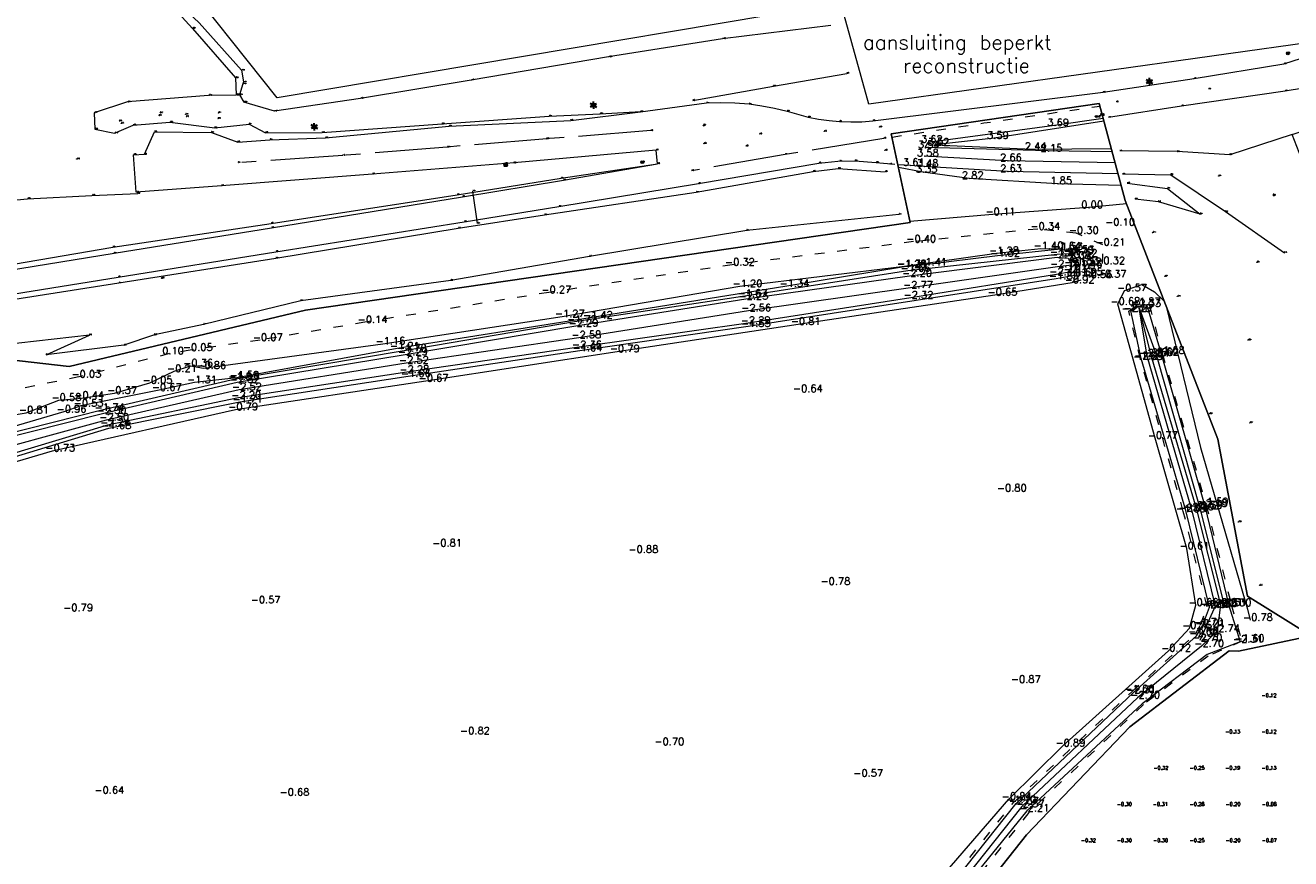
# Model space of a CAD drawing. Header units: metres. Extents: x 102665 to 103901, y 415762 to 419767.
# Tile 70 of 93: x 103058 to 103232, y 419345 to 419460. Entities that reach past the tile are written whole.
import ezdxf
from ezdxf.enums import TextEntityAlignment as Align

# ---------------------------------------------------------------- set-up
doc = ezdxf.new("R2010")
doc.units = ezdxf.units.M
doc.header["$MEASUREMENT"] = 0
doc.linetypes.add('AM-AS', pattern=[16, 10, -2, 2, -2])
doc.linetypes.add('DGN Style 5', pattern=[3.09989794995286, 1.32852769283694, -1.77137025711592])
for name, color, linetype, lineweight in [('B-OI-RI-GWA_KOLK-S', 30, 'Continuous', 30), ('B-WA-OB-BESCHOEIING-G', 4, 'OB-BESCHOEIING', 13), ('B-WE-AM-AS-G', 10, 'AM-AS', 13), ('B-WE-GW-TALUD-G', 90, 'Continuous', 13), ('B-WE-IE-MEUBILAIR_WEGMEUBILAIR-S', 4, 'Continuous', 30), ('B-WE-IE-TERREINAFSCHEIDING_KUNSTMATIG_HEKWERK-G', 20, 'IE-TERREINAFSCHEIDING-KUNSTMATIG', 13), ('DTM 15-11-2017_terristrisch', 3, 'Continuous', 0), ('DTM-Bodemsloot', 162, 'Continuous', 0), ('DTM-Grondslag', 135, 'Continuous', 0), ('DTM-Hoogtecijfer', 7, 'Continuous', 0), ('DTM-Insteek', 125, 'Continuous', 0), ('DTM-Kant-asfalt', 137, 'Continuous', 0), ('DTM-Meetpunt', 40, 'Continuous', 0), ('DTM-Raster', 36, 'Continuous', 0), ('DTM-Rijweggrens', 253, 'Continuous', 0), ('DTM-Teen-sloot', 142, 'Continuous', 0), ('DTM-Verkeersbordpaal', 25, 'Continuous', 0), ('DTM_23-02-2012_luchtfoto drone', 40, 'Continuous', 0), ('DTM_27-12-2009_terrestrisch', 97, 'Continuous', 0), ('DTM_hoogtelijn', 251, 'DGN Style 5', 0), ('DTM_talud', 94, 'Continuous', 0), ('Info-text', 2, 'Continuous', 0), ('meetpunt', 7, 'Continuous', 0), ('mp', 7, 'Continuous', 0)]:
    doc.layers.add(name, color=color, linetype=linetype, lineweight=lineweight)
doc.styles.add('NLCS-ISO', font='arial.ttf')
doc.styles.add('null', font='NLCS.shx')
doc.styles.get("Standard").update_dxf_attribs({"font": 'txt.shx'})
doc.linetypes.add('IE-TERREINAFSCHEIDING-KUNSTMATIG', pattern='A,4,["R",null,S=0.7500000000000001,R=90,X=0,Y=0],4,-2', length=10)
doc.linetypes.add('OB-BESCHOEIING', pattern='A,30,-5,["^A",null,S=1,R=0,X=0,Y=0],-5', length=40)

# ---------------------------------------------------------------- blocks, each defined once
blk = doc.blocks.new('SIE-WEG_PAAL_ALGEMEEN_TYPE_01-SO')
h = blk.add_hatch(color=256)
edge = h.paths.add_edge_path()
edge.add_arc((2.273736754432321e-16, 0), 0.1875, 0, 360)
at = {"ltscale": 0.5}
blk.add_circle((2.273736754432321e-16, 0), 0.1875, dxfattribs=at)
blk = doc.blocks.new('MP')
at = {"layer": 'mp', "color": 0, "linetype": 'ByBlock', "lineweight": -2, "elevation": -0.036, "flags": 128}
blk.add_lwpolyline([(-0.005000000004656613, -0.008660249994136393), (-0.01000000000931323, 0), (-0.005000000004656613, 0.008660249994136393), (0.005000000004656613, 0.008660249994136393), (0.01000000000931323, 0), (0.005000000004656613, -0.008660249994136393), (-0.005000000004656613, -0.008660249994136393)], close=True, dxfattribs=at)
blk = doc.blocks.new('SIE-WEG_VERKEERSBORD_ROND-SO')
for p, q in [((-0.9165151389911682, 0.3999999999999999), (0.9165151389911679, 0.3999999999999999)), ((-0.9165151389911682, -0.3999999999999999), (0.9165151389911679, -0.3999999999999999))]:
    blk.add_line(p, q)
blk.add_circle((0, 0), 1)
blk = doc.blocks.new('B-SRI-KOLK_TROTTOIR-SO')
blk.add_line((-1.124999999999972, 0), (1.124999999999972, 1.499999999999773))
blk.add_3dface([(-1.124999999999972, 0), (1.124999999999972, 0), (1.124999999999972, 1.499999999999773), (-1.124999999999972, 1.499999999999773)])
blk = doc.blocks.new('B-SIE-WEG_LICHTMAST-SO_1')
at = {"ltscale": 0.1}
for p, q in [((-1.096064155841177, 0.6328125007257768), (-2.192125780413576, 1.265625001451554)), ((8.349587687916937e-10, 1.265625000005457), (1.669846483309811e-09, 2.53125000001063)), ((1.096064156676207, 0.6328124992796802), (2.192125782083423, 1.26562499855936)), ((-1.096064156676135, -0.6328124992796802), (-2.192125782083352, -1.26562499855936)), ((-8.349587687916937e-10, -1.265625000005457), (-1.669775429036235e-09, -2.53125000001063)), ((1.096064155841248, -0.6328125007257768), (2.192125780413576, -1.265625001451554))]:
    blk.add_line(p, q, dxfattribs=at)
at = {"flags": 128}
for points in [[(-1.162672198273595, 0.4999999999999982), (1.162672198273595, 0.4999999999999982)], [(-1.162672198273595, -0.4999999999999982), (1.162672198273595, -0.4999999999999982)]]:
    blk.add_lwpolyline(points, dxfattribs=at)
at = {"ltscale": 0.1}
blk.add_circle((0, 0), 1.265625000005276, dxfattribs=at)
at = {"style": 'NLCS-ISO'}
blk.add_attdef('TYPE', text='', height=1.8, dxfattribs=at).set_placement((1.669846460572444e-09, 2.53125000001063), align=Align.BOTTOM_CENTER)

msp = doc.modelspace()

# ---------------------------------------------------------------- linework, layer by layer
at = {"layer": 'B-WA-OB-BESCHOEIING-G', "extrusion": (0.2564731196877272, -0.01812447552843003, 0.9663814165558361), "elevation": 18836.51044522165}
msp.add_lwpolyline([(425675.7207623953, -70800.03155877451), (425674.1982746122, -70799.6542923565), (425673.2355710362, -70800.35437436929)], dxfattribs=at)
at = {"layer": 'B-WE-AM-AS-G', "extrusion": (0.03887652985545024, -0.2264322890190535, 0.973250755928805), "elevation": -90961.13325656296}
msp.add_lwpolyline([(172664.7323672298, 385346.8153216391), (172650.9673678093, 385346.9459009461), (172637.8396013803, 385346.9067271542)], dxfattribs=at)
at = {"layer": 'B-WE-AM-AS-G'}
msp.add_polyline3d([(103143.852, 419445.861, 3.359), (103129.496, 419444.719, 2.886), (103115.763, 419443.596, 2.273), (103101.369, 419442.428, 1.542), (103086.872, 419441.4160000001, 0.73)], dxfattribs=at)
at = {"layer": 'B-WE-GW-TALUD-G', "extrusion": (-0.05234664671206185, 0.4878670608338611, 0.8713469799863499), "elevation": 199239.0593606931, "flags": 128}
msp.add_lwpolyline([(-147309.8109948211, -353810.3615677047), (-147321.0896706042, -353811.2684958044), (-147331.3562242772, -353812.0103426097)], dxfattribs=at)
at = {"layer": 'B-WE-GW-TALUD-G'}
for points in [[(103086.616, 419450.759, -0.264), (103082.832, 419450.716, -0.516), (103071.64, 419449.815, -0.5910000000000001), (103067.043, 419448.311, -0.568), (103067.122, 419446.082, -0.423), (103069.852, 419445.512, -0.135), (103072.41, 419446.609, -0.146), (103077.459, 419447.009, -0.08), (103083.665, 419446.23, 0.299), (103088.409, 419446.765, 0.313), (103090.698, 419445.551, 0.6780000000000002), (103098.507, 419445.594, 1.166), (103115.059, 419446.784, 2.09), (103129.816, 419447.875, 2.741), (103136.882, 419448.197, 3.018), (103142.467, 419448.482, 3.291)], [(102954.971, 419410.766, 3.797), (102977.154, 419415.111, 3.701), (103001.835, 419418.7420000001, 3.608), (103023.546, 419422.023, 3.647), (103045.654, 419425.684, 3.638), (103069.602, 419429.789, 3.521), (103091.452, 419433.049, 3.657), (103117.136, 419437.0030000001, 3.814), (103131.482, 419439.285, 3.688), (103144.7849384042, 419441.2994438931, 3.6550118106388)], [(102937.857, 419414.931, 0.5), (102954.935, 419418.414, 0.377), (102975.599, 419423.273, 0.097), (102995.101, 419426.2310000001, 0.054), (103009.384, 419428.21, 0.003), (103016.993, 419431.02, -0.344), (103025.824, 419431.861, -0.596), (103042.597, 419435.021, -0.5570000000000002), (103057.824, 419436.462, -0.652), (103066.729, 419436.914, -0.2760000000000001), (103073.055, 419437.202, 0.004)], [(103209.609, 419438.624, 1.252), (103215.167, 419437.877, 0.786), (103219.663, 419434.3560000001, 0.265), (103213.906, 419436.038, 0.096), (103210.688, 419436.396, 0.082)], [(103178.09, 419434.311, 0.136), (103157.082, 419432.1, 0.208), (103135.398, 419428.5030000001, 0.153), (103116.261, 419425.197, 0.216), (103095.538, 419422.397, 0.43), (103082.134, 419419.131, 0.168), (103075.338, 419417.687, 0.2790000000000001), (103071.149, 419416.2530000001, 0.361), (103060.39, 419414.942, 0.493), (103066.379, 419417.653, 0.8), (103044.401, 419415.176, 0.905), (103024.507, 419411.724, 0.895), (103004.169, 419408.97, 1.001), (102988.485, 419407.04, 1.138), (102972.564, 419404.376, 1.171), (102950.617, 419401.034, 1.319)]]:
    msp.add_polyline3d(points, dxfattribs=at)
at = {"layer": 'B-WE-IE-TERREINAFSCHEIDING_KUNSTMATIG_HEKWERK-G', "extrusion": (0.004890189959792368, -0.03388855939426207, 0.9994136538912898), "elevation": -13706.0762056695}
msp.add_lwpolyline([(161967.3498451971, 400170.626292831), (161967.3498451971, 400175.1240123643)], dxfattribs=at)
at = {"layer": 'DTM 15-11-2017_terristrisch'}
for points in [[(103017.7471359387, 419537.6473202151, 7.308994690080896), (103001.6614987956, 419437.4785809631, 7.308994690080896), (102952.7493991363, 419428.1464233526, 0), (102952.7493991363, 419420.997331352, 0), (102937.7902006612, 419417.3376771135, 0), (102936.0052962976, 419414.5291052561, 0), (102940.765041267, 419413.7631311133, 0), (102953.8543399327, 419416.4014864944, 0), (102948.9936628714, 419400.2841139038, 0), (102956.1332803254, 419400.1990056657, 0), (103053.4736506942, 419414.5008466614, 0), (103063.5881087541, 419413.309331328, 0), (103096.1798780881, 419421.1113630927, 0), (103179.6347815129, 419433.1807751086, 0), (103177.0378670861, 419445.4386410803, 0), (103205.7420433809, 419449.5907072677, 0), (103209.3118521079, 419436.2287138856, 0), (103215.2137233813, 419421.0581704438, 0), (103222.1124634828, 419403.3252122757, 0), (103226.1781359, 419381.6743332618, 0), (103234.990889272, 419376.2029653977, 0)], [(103160.2649098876, 419461.7596122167, 7.308994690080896), (103092.2990984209, 419450.4040621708, 7.308994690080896), (103077.7223794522, 419468.7236104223, 7.308994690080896)], [(103237.0324604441, 419458.3207074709, 7.308994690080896), (103173.9459187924, 419449.50402593, 7.308994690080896), (103170.5461009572, 419461.7596122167, 7.308994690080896)]]:
    msp.add_polyline3d(points, dxfattribs=at)
at = {"layer": 'DTM-Bodemsloot'}
for points in [[(103048.264, 419398.512, -1.779), (103069.042, 419404.804, -1.682), (103087.155, 419408.455, -1.705), (103110.368, 419411.987, -1.656), (103134.055, 419415.537, -1.635), (103157.29, 419418.874, -1.546), (103199.806, 419425.46, -1.833), (103202.337, 419425.9430000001, -1.689), (103202.535, 419427.548, -1.831), (103201.794, 419428.884, -1.747), (103199.936, 419428.772, -1.911), (103179.325, 419426.518, -1.664), (103156.816, 419423.0410000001, -1.671), (103133.304, 419419.472, -1.719), (103109.802, 419415.506, -1.699), (103086.549, 419411.569, -1.832), (103068.111, 419407.299, -1.74), (103047.548, 419402.134, -1.777)], [(103047.726, 419401.685, -2.229), (103068.385, 419406.879, -2.3), (103086.753, 419411.171, -2.322), (103109.957, 419414.987, -2.285), (103133.492, 419418.934, -2.287), (103156.962, 419422.653, -2.228000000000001), (103179.536, 419425.831, -2.197), (103199.933, 419428.407, -2.428), (103201.433, 419428.265, -2.375), (103201.915, 419427.359, -2.52), (103201.815, 419426.374, -2.354), (103199.853, 419426.031, -2.413), (103179.737, 419422.809, -2.321), (103157.269, 419419.311, -2.295), (103133.983, 419415.984, -2.363), (103110.162, 419412.555, -2.276), (103086.97, 419409.011, -2.201), (103068.867, 419405.233, -2.238), (103048.197, 419399.0410000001, -2.33)], [(103048.32, 419397.862, -0.924), (103061.302, 419401.721, -0.735), (103086.545, 419407.4050000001, -0.793), (103112.82, 419411.346, -0.673), (103139.203, 419415.413, -0.787), (103164.173, 419419.186, -0.8050000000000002), (103191.333, 419423.216, -0.65), (103201.978, 419424.92, -0.916), (103203.09, 419425.993, -1.248), (103203.065, 419427.056, -1.457), (103202.971, 419427.388, -1.524), (103202.355, 419428.588, -1.516), (103201.961, 419429.081, -1.528), (103200.367, 419429.497, -1.529), (103191.684, 419428.585, -1.324), (103181.624, 419427.355, -1.411), (103178.793, 419427.097, -1.282), (103162.625, 419424.414, -1.343), (103135.487, 419420.045, -1.419), (103108.851, 419415.793, -1.211), (103086.709, 419411.761, -1.586), (103080.862, 419411.141, -1.315), (103076, 419410.084, -0.666), (103065.21, 419407.892, -0.526), (103062.86, 419407.07, -0.9590000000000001), (103052.652, 419404.112, -1.284)], [(102721.912, 419346.479, -2.429), (102722.971, 419346.779, -2.382), (102725.746, 419347.364, -2.644), (102748.042, 419351.463, -2.599000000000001), (102773.187, 419355.467, -2.575), (102799.649, 419359.844, -2.611000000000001), (102824.955, 419363.87, -2.622), (102853.745, 419368.508, -2.594), (102875.649, 419371.944, -2.644), (102904.261, 419376.649, -2.644), (102934.556, 419381.783, -2.506), (102965.002, 419386.739, -2.576), (102997.139, 419392.08, -2.604), (103022.873, 419396.013, -2.589), (103048.11, 419400.385, -2.569), (103068.739, 419405.964, -2.497), (103087.049, 419410.1550000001, -2.524), (103110.104, 419413.833, -2.52), (103133.895, 419417.319, -2.582), (103157.343, 419421.033, -2.564), (103179.669, 419424.21, -2.774), (103199.953, 419427.12, -2.762), (103201.915, 419427.359, -2.52)], [(103211.147, 419421.649, -2.329), (103212.843, 419414.892, -2.692), (103219.123, 419393.792, -2.722), (103222.474, 419380.446, -2.611000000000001), (103222.022, 419376.832, -2.743), (103219.861, 419374.752, -2.698), (103211.03, 419367.654, -2.7), (103195.059, 419352.6660000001, -2.57), (103181.196, 419335.213, -2.665), (103169.726, 419313.891, -2.740000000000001), (103165.854, 419298.783, -2.651), (103163.015, 419275.386, -2.652), (103159.944, 419251.175, -2.606), (103156.609, 419228.983, -2.404), (103152.552, 419203.656, -2.309), (103147.551, 419173.5680000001, -2.281)], [(103180.552, 419335.807, -2.303), (103194.291, 419353.049, -2.372), (103210.455, 419368.37, -2.307), (103219.175, 419376.186, -2.304), (103219.97, 419377.543, -2.206), (103220.958, 419380.149, -2.508), (103217.679, 419393.471, -2.16), (103211.542, 419414.446, -2.214), (103210.1, 419420.989, -2.27), (103211.147, 419421.649, -2.329), (103212.387, 419421.444, -2.246), (103214.285, 419415.095, -2.261), (103220.317, 419394.082, -2.18), (103223.64, 419380.3780000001, -2.298), (103225.199, 419375.366, -2.308), (103220.645, 419373.598, -2.212000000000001), (103211.643, 419366.794, -2.220000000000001), (103195.735, 419352.054, -2.215), (103181.707, 419334.788, -2.43)], [(103211.147, 419421.649, -2.329), (103213.579, 419414.978, -2.624), (103219.623, 419393.783, -2.594), (103222.978, 419380.404, -2.508)], [(103211.147, 419421.649, -2.329), (103212.303, 419414.8180000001, -2.637), (103218.482, 419393.597, -2.488), (103221.724, 419380.295, -2.625), (103219.601, 419375.558, -2.704), (103219.601, 419375.558, -2.704)]]:
    msp.add_polyline3d(points, dxfattribs=at)
at = {"layer": 'DTM-Insteek'}
msp.add_polyline3d([(103089.786, 419542.931, -0.55), (103072.858, 419542.054, -0.668), (103057.718, 419540.675, -0.665), (103058.331, 419518.646, -0.787), (103059.051, 419496.571, -0.7150000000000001), (103061.591, 419478.459, -0.627), (103064.867, 419461.971, -0.5940000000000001), (103071.434, 419462.978, -0.733), (103077.188, 419463.685, -0.67), (103080.591, 419459.959, -0.608), (103086.516, 419453.145, -0.439), (103086.628, 419450.786, -0.258)], dxfattribs=at)
at = {"layer": 'DTM-Kant-asfalt', "extrusion": (-0.005641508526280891, -0.000700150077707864, 0.999983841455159), "elevation": -872.154875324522, "flags": 128}
msp.add_lwpolyline([(103172.8793406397, 419446.6931692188), (103204.6508618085, 419450.6361701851)], dxfattribs=at)
at = {"layer": 'DTM-Kant-asfalt', "extrusion": (0.08660984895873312, -0.6118178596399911, 0.7862427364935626), "elevation": -247683.907057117, "flags": 128}
msp.add_lwpolyline([(161004.3343607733, 315160.9472547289), (160989.87026331, 315160.8809028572), (160979.6549128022, 315160.7279164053)], dxfattribs=at)
at = {"layer": 'DTM-Kant-asfalt'}
for points in [[(103206.272, 419451.144, 3.763), (103218.823, 419453.027, 3.867), (103231.227, 419455.0520000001, 3.844), (103235.947, 419456.589, 3.699)], [(103232.342, 419445.334, 0.776), (103244.195, 419449.267, 1.655), (103252.157, 419452.0520000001, 2.291), (103258.428, 419454.3560000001, 2.879), (103264.657, 419456.887, 3.66), (103264.61, 419457.3780000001, 3.976), (103254.278, 419455.196, 3.906), (103242.334, 419453.112, 3.889), (103231.413, 419451.322, 3.874)], [(103144.7849384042, 419441.2994438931, 3.6550118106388), (103144.589, 419443.163, 3.355), (103124.973, 419441.404, 2.641), (103105.421, 419439.865, 1.678), (103084.618, 419438.265, 0.5790000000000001), (103072.849, 419437.354, -0.041), (103072.455, 419442.5300000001, -0.009000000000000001), (103073.985, 419442.599, 0.062), (103075.372, 419445.688, 0.003), (103083.209, 419445.599, 0.332), (103086.843, 419444.26, 0.655), (103091.285, 419444.585, 0.9430000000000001), (103098.957, 419444.853, 1.33), (103116.029, 419446.478, 2.218), (103132.794, 419447.2530000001, 2.964), (103142.436, 419448.4430000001, 3.308), (103151.549, 419449.673, 3.406), (103153.5015683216, 419449.738783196, 3.407), (103155.4547016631, 419449.6927328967, 3.408), (103157.402, 419449.535, 3.409), (103159.1675660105, 419449.2941869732, 3.401), (103160.9181567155, 419448.9615513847, 3.393), (103162.649, 419448.538, 3.385), (103165.564, 419447.713, 3.388), (103166.9961798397, 419447.4358194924, 3.426), (103168.4408098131, 419447.2333043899, 3.464), (103169.894, 419447.1060000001, 3.502), (103171.4306333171, 419447.0536073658, 3.528333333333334), (103172.9678327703, 419447.0853056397, 3.554666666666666), (103174.501, 419447.201, 3.581)], [(103207.5229323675, 419442.9247403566, 1.516937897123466), (103198.642, 419443.066, 2.148), (103181.693, 419443.524, 3.541), (103182.127, 419444.278, 3.618), (103199.56, 419446.6, 3.689), (103206.2776584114, 419447.5858703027, 3.733656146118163)], [(102954.9843840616, 419410.5577517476, 3.898302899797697), (102977.581, 419414.036, 3.876), (103002.183, 419417.963, 3.877), (103023.487, 419421.412, 3.899), (103045.691, 419425.07, 3.935), (103069.772, 419428.945, 3.908), (103091.524, 419432.458, 3.891), (103117.869, 419436.74, 3.858), (103131.785, 419439.044, 3.773), (103144.785, 419441.299, 3.656000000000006)], [(102955.2578407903, 419406.8609862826, 3.836231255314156), (102978.116, 419410.4540000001, 3.824), (103001.793, 419414.484, 3.855), (103024.31, 419418.158, 3.893), (103046.543, 419421.822, 3.939), (103070.357, 419425.661, 3.881), (103092.116, 419429.156, 3.862), (103118.112, 419433.279, 3.824), (103131.17, 419435.39, 3.708), (103150.442, 419438.55, 3.654), (103167.051, 419441.37, 3.748), (103169.643, 419441.6270000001, 3.71), (103172.009, 419441.6930000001, 3.642), (103174.963, 419441.457, 3.61), (103177.5449260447, 419441.220515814, 3.630126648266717)], [(103177.9357657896, 419441.2004105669, 3.626176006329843), (103179.635, 419441.113, 3.609), (103181.542, 419440.972, 3.479), (103193.059, 419440.258, 2.632), (103208.3186003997, 419439.9465104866, 1.402970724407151)]]:
    msp.add_polyline3d(points, dxfattribs=at)
at = {"layer": 'DTM-Meetpunt'}
for p in [(103229.39911, 419367.754069, -0.1186), (103224.39911, 419362.754069, -0.1263), (103229.39911, 419362.754069, -0.118), (103214.39911, 419357.754069, -0.3206), (103219.39911, 419357.754069, -0.2479), (103224.39911, 419357.754069, -0.19), (103229.39911, 419357.754069, -0.1325), (103209.39911, 419352.754069, -0.2993), (103214.39911, 419352.754069, -0.3138000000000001), (103219.39911, 419352.754069, -0.2768), (103224.39911, 419352.754069, -0.1983), (103229.39911, 419352.754069, -0.0843), (103204.39911, 419347.754069, -0.3167), (103209.39911, 419347.754069, -0.2993), (103214.39911, 419347.754069, -0.2982), (103219.39911, 419347.754069, -0.2518000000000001), (103224.39911, 419347.754069, -0.196), (103229.39911, 419347.754069, -0.0731)]:
    msp.add_point(p, dxfattribs=at)
at = {"layer": 'DTM-Raster', "color": 36}
msp.add_polyline3d([(102954.682, 419406.357, 3.576), (102977.88, 419409.762, 3.361), (103001.963, 419413.757, 3.475), (103024.353, 419417.421, 3.443), (103048.12, 419421.352, 3.606), (103070.456, 419424.846, 3.441), (103092.094, 419428.272, 3.421), (103117.282, 419432.388, 3.333), (103129.192, 419434.237, 3.308), (103150.123, 419437.38, 3.107000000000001), (103166.236, 419440.2150000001, 3.352), (103169.707, 419440.651, 3.487), (103176.188, 419440.176, 3.049)], dxfattribs=at)
at = {"layer": 'DTM-Rijweggrens'}
for points in [[(103239.553, 419432.056, 0.244), (103251.79, 419435.813, 0.372), (103248.725, 419443.89, 0.8040000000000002), (103240.502, 419441.201, 0.629), (103240.021, 419443.017, 0.735), (103236.647, 419442.033, 0.632), (103233.637, 419442.001, 0.618), (103232.342, 419445.334, 0.776), (103223.751, 419442.5410000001, 0.641), (103216.476, 419442.96, 0.92), (103208.572, 419443.053, 1.477)], [(103239.553, 419432.056, 0.244), (103251.79, 419435.813, 0.372), (103248.725, 419443.89, 0.8040000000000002), (103240.502, 419441.201, 0.629), (103240.021, 419443.017, 0.735), (103236.647, 419442.033, 0.632), (103233.637, 419442.001, 0.618), (103232.342, 419445.334, 0.776), (103223.751, 419442.5410000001, 0.641), (103216.476, 419442.96, 0.92), (103208.572, 419443.053, 1.477)], [(103208.945, 419439.88, 1.308), (103215.615, 419439.771, 0.8240000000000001), (103223.149, 419434.689, 0.32), (103231.286, 419429.019, 0.148)]]:
    msp.add_polyline3d(points, dxfattribs=at)
at = {"layer": 'DTM-Teen-sloot', "extrusion": (0.2233906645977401, -0.06638196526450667, 0.9724659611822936), "elevation": -4815.480595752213, "flags": 128}
msp.add_lwpolyline([(431437.4898022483, 20088.04191564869), (431437.4898022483, 20092.56893906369)], dxfattribs=at)
at = {"layer": 'DTM-Teen-sloot'}
for points in [[(103072.784, 419540.855, -1.505), (103059.313, 419539.728, -1.52), (103059.891, 419518.402, -1.527), (103060.763, 419497.332, -1.556), (103063.858, 419478.162, -1.529), (103066.414, 419464.05, -1.432), (103071.562, 419464.778, -1.511), (103077.021, 419464.985, -1.512), (103081.509, 419460.72, -1.482), (103087.372, 419454.186, -1.44), (103087.62, 419452.5680000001, -1.77), (103087.56, 419452.301, -0.336)], [(103168.698, 419460.3670000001, -1.492), (103153.74, 419458.529, -1.499), (103138.029, 419456.022, -1.634), (103119.069, 419452.814, -1.565), (103103.796, 419450.303, -1.693), (103091.916, 419448.546, -1.474)]]:
    msp.add_polyline3d(points, dxfattribs=at)
at = {"layer": 'DTM_23-02-2012_luchtfoto drone', "elevation": -0.5169871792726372, "flags": 128}
msp.add_lwpolyline([(103234.990889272, 419376.2029653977), (103224.9299478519, 419374.0573500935), (103223.6460261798, 419374.1265705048), (103209.9617593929, 419363.6582572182), (103195.6825244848, 419348.7643155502), (103181.3687601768, 419330.6894534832), (103171.4428857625, 419310.5533762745), (103167.129366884, 419293.4253433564), (103157.3338907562, 419215.7767093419), (103141.0331004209, 419116.6747405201), (103140.6835103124, 419112.1911834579), (103136.1640755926, 419111.9034684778), (103135.3638013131, 419124.474198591), (103114.5499993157, 419120.7893004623), (102792.9928412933, 419063.8604716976)], dxfattribs=at)
at = {"layer": 'DTM_27-12-2009_terrestrisch', "flags": 128}
msp.add_lwpolyline([(103157.3338907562, 419215.7767093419), (103167.129366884, 419293.4253433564), (103171.4428857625, 419310.5533762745), (103181.3687601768, 419330.6894534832), (103195.6825244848, 419348.7643155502), (103209.9617593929, 419363.6582572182), (103223.6460261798, 419374.1265705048), (103224.9299478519, 419374.0573500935), (103234.990889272, 419376.2029653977), (103226.1781359, 419381.6743332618), (103222.1124634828, 419403.3252122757), (103215.2137233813, 419421.0581704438), (103209.3118521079, 419436.2287138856), (103205.7420433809, 419449.5907072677), (103177.0378670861, 419445.4386410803), (103179.6347815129, 419433.1807751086), (103096.1798780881, 419421.1113630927), (103063.5881087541, 419413.309331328), (103053.4736506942, 419414.5008466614)], dxfattribs=at)
at = {"layer": 'DTM_hoogtelijn', "extrusion": (-0.09005949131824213, 0.5864779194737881, 0.804942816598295), "elevation": 236706.1136613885, "flags": 128}
msp.add_lwpolyline([(-165645.4322493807, -321109.648230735), (-165658.2672758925, -321109.6544953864), (-165674.4445102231, -321109.505802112)], dxfattribs=at)
at = {"layer": 'DTM_hoogtelijn'}
for points in [[(103201.978, 419424.92, -0.916), (103204.441, 419425.645, -0.563), (103206.189, 419427.547, -0.315), (103206.226, 419430.088, -0.213), (103202.544, 419431.73, -0.305), (103197.24, 419432.292, -0.336), (103180.117, 419430.546, -0.396), (103155.09, 419427.348, -0.323), (103129.762, 419423.5410000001, -0.268), (103104.405, 419419.432, -0.138), (103089.938, 419416.968, -0.075), (103080.27, 419415.595, -0.048), (103077.417, 419415.1010000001, 0.097), (103064.91, 419411.895, -0.034), (103042.151, 419407.299, 0), (103017.771, 419403.979, -0.036), (102993.845, 419400.159, -0.142), (102968.628, 419395.928, -0.148), (102943.046, 419391.463, -0.075), (102917.913, 419386.872, -0.15), (102893.317, 419382.931, -0.195)], [(103180.146, 419335.937, -1.643), (103193.927, 419353.225, -1.702), (103210.209, 419368.474, -1.662), (103219.015, 419376.423, -1.664), (103219.703, 419377.695, -1.696), (103220.648, 419380.205, -1.848), (103217.332, 419393.348, -1.649), (103211.405, 419414.341, -1.585), (103209.81, 419420.947, -1.783), (103211.099, 419421.886, -1.869), (103212.66, 419421.8020000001, -1.532), (103214.413, 419415.179, -1.679), (103220.463, 419394.304, -1.593), (103223.952, 419380.497, -1.754), (103225.432, 419375.442, -1.596), (103220.769, 419373.404, -1.669), (103211.842, 419366.709, -1.594), (103196.003, 419351.826, -1.765), (103182.273, 419334.5520000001, -1.62)]]:
    msp.add_polyline3d(points, dxfattribs=at)
at = {"layer": 'DTM_talud', "extrusion": (0.07891622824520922, -0.01092630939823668, 0.9968213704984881), "elevation": 3563.311429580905, "flags": 128}
msp.add_lwpolyline([(429629.9787678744, -44539.33617397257), (429630.9096841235, -44550.82118803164), (429632.6640331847, -44565.62915129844)], dxfattribs=at)
at = {"layer": 'DTM_talud'}
for points in [[(103206.3854046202, 419447.1825702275, 3.588864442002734), (103191.248, 419444.811, 3.587), (103183.066, 419443.908, 3.52), (103196.457, 419443.322, 2.444), (103207.4033589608, 419443.372310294, 1.703858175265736)], [(103178.0204362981, 419440.8007517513, 3.49454970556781), (103181.408, 419440.171, 3.353), (103187.781, 419439.306, 2.819), (103199.976, 419438.572, 1.854), (103208.753060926, 419438.320300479, 1.232003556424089)], [(103209.4975591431, 419435.7513607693, 0.05453540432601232), (103204.261, 419435.2530000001, 0), (103191.046, 419434.308, -0.108), (103179.6005839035, 419433.3421934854, -0.03867926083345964)], [(102889.913, 419378.844, -1.412), (102914.68, 419382.688, -1.334), (102934.01, 419386.017, -1.519), (102958.001, 419390.395, -1.165), (102982.853, 419394.645, -1.158), (103007.694, 419398.408, -1.137), (103032.924, 419402.795, -1.036), (103057.66, 419406.95, -0.8060000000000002), (103062.151, 419408.679, -0.5790000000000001), (103065.296, 419408.985, -0.437), (103069.835, 419409.674, -0.37), (103074.727, 419411.081, -0.046), (103078.087, 419412.668, -0.211), (103080.333, 419413.417, -0.357), (103082.134, 419413.105, -0.865), (103106.857, 419416.455, -1.16), (103131.607, 419420.24, -1.267), (103156.136, 419424.398, -1.199), (103178.873, 419427.153, -1.314), (103191.536, 419428.938, -1.282), (103197.67, 419429.613, -1.396), (103200.084, 419429.556, -1.635), (103200.367, 419429.497, -1.529)], [(103158.915, 419259.47, -0.734), (103161.359, 419279.801, -0.8030000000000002), (103163.704, 419297.752, -0.919), (103166.039, 419309.547, -0.75), (103170.642, 419321.299, -0.6850000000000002), (103177.045, 419332.615, -0.7200000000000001), (103184.451, 419343.5030000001, -0.622), (103193.278, 419353.654, -0.8440000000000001), (103200.698, 419361.0300000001, -0.891), (103215.28, 419374.12, -0.7200000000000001), (103218.17, 419377.2420000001, -0.748), (103219.061, 419380.422, -0.662), (103217.82, 419388.211, -0.606), (103213.437, 419403.445, -0.768), (103208.283, 419421.922, -0.6780000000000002), (103209.201, 419423.793, -0.569), (103211.603, 419424.622, -0.361), (103213.37, 419423.63, -0.4050000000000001), (103214.7079069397, 419422.3583530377, -0.2289118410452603)], [(103214.9866649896, 419421.6418157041, -0.2167030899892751), (103219.722, 419402.152, -0.4060000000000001), (103226.203, 419379.877, -0.345), (103226.575, 419378.341, -0.784)]]:
    msp.add_polyline3d(points, dxfattribs=at)

# ---------------------------------------------------------------- block references
at = {"layer": 'B-OI-RI-GWA_KOLK-S', "xscale": 0.2000000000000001, "yscale": 0.2000000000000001, "zscale": 0.2000000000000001, "rotation": 184.1770180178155}
msp.add_blockref('B-SRI-KOLK_TROTTOIR-SO', (103123.799, 419441.307, 2.596), dxfattribs=at)
at = {"layer": 'B-WE-IE-MEUBILAIR_WEGMEUBILAIR-S', "xscale": 0.2, "yscale": 0.2, "zscale": 0.2}
for name, p in [('B-SIE-WEG_LICHTMAST-SO_1', (103212.654, 419452.632, 3.575)), ('B-SIE-WEG_LICHTMAST-SO_1', (103135.927, 419449.362, 2.404)), ('B-SIE-WEG_LICHTMAST-SO_1', (103097.411, 419446.4, 0.77)), ('SIE-WEG_PAAL_ALGEMEEN_TYPE_01-SO', (103076.39, 419425.5410000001, 3.421))]:
    msp.add_blockref(name, p, dxfattribs=at)
at = {"layer": 'DTM-Grondslag', "xscale": 2.5, "yscale": 2.5, "zscale": 2.5}
msp.add_blockref('MP', (103205.83, 419447.902, 3.778), dxfattribs=at)
at = {"layer": 'DTM-Meetpunt', "xscale": 2.5, "yscale": 2.5, "zscale": 2.5}
for p in [(103076.009, 419447.934, 0.51), (103076.164, 419448.316, 0.419), (103079.66, 419448.1, 0.786), (103079.774, 419447.79, 0.764), (103084.142, 419447.52, 0.792), (103084.193, 419448.308, 0.8080000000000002), (103070.522, 419447.178, 0.5830000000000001), (103070.783, 419446.869, 0.5770000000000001), (103151.11, 419446.609, 3.532), (103167.795, 419445.758, 3.555), (103175.43, 419446.358, 3.632), (103151.192, 419444.071, 3.58), (103158.888, 419445.394, 3.557), (103157.007, 419443.727, 3.655), (103176.171, 419443.131, 3.681), (103064.607, 419441.933, -0.5590000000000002), (103123.802, 419441.021, 2.728000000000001), (103222.216, 419439.593, 0.573), (103213.084, 419431.804, -0.146), (103227.506, 419427.71, 0.041), (103214.805, 419425.776, 0.266), (103216.501, 419423.001, -0.138), (103226.263, 419416.9920000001, -0.086), (103220.939, 419406.814, -0.27), (103226.483, 419405.56, -0.067), (103224.924, 419391.9050000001, -0.238), (103227.841, 419383.15, -0.161)]:
    msp.add_blockref('MP', p, dxfattribs=at)
at = {"layer": 'DTM-Verkeersbordpaal', "xscale": 0.2, "yscale": 0.2, "zscale": 0.2}
for p in [(103231.764, 419456.521, 3.383), (103142.675, 419441.505, 3.557)]:
    msp.add_blockref('SIE-WEG_VERKEERSBORD_ROND-SO', p, dxfattribs=at)
at = {"layer": 'meetpunt', "xscale": 0.5, "yscale": 0.5, "zscale": 0.5}
msp.add_blockref('MP', (103229.737, 419436.989, 0.423), dxfattribs=at)

# ---------------------------------------------------------------- texts
at = {"layer": 'B-OI-RI-GWA_KOLK-S'}
msp.add_text('2.60', height=0.1, dxfattribs=at).set_placement((103123.799, 419441.307), align=Align.BOTTOM_LEFT)
at = {"layer": 'B-WA-OB-BESCHOEIING-G'}
for s, p in [('-0.24', (103087.089, 419450.808)), ('-0.34', (103087.56, 419452.301)), ('-0.42', (103087.696, 419449.8))]:
    msp.add_text(s, height=0.1, dxfattribs=at).set_placement(p, align=Align.BOTTOM_LEFT)
at = {"layer": 'B-WE-AM-AS-G'}
for s, p in [('3.92', (103220.813, 419451.586)), ('3.80', (103208.053, 419449.784)), ('3.36', (103143.852, 419445.861)), ('2.89', (103129.496, 419444.719)), ('3.68', (103175.997, 419444.775)), ('1.54', (103101.369, 419442.428)), ('2.27', (103115.763, 419443.596)), ('3.71', (103162.409, 419442.571)), ('0.73', (103086.872, 419441.416)), ('3.70', (103149.477, 419440.312))]:
    msp.add_text(s, height=0.1, dxfattribs=at).set_placement(p, align=Align.BOTTOM_LEFT)
at = {"layer": 'B-WE-GW-TALUD-G'}
for s, p in [('2.35', (103170.91, 419453.732)), ('2.72', (103160.771, 419451.994)), ('-0.59', (103071.64, 419449.815)), ('-0.52', (103082.832, 419450.716)), ('-0.26', (103086.616, 419450.759)), ('3.16', (103149.641, 419450.005)), ('-0.57', (103067.043, 419448.311)), ('2.74', (103129.816, 419447.875)), ('3.02', (103136.882, 419448.197)), ('3.29', (103142.467, 419448.482)), ('-0.42', (103067.122, 419446.082)), ('-0.15', (103072.41, 419446.609)), ('-0.08', (103077.459, 419447.009)), ('0.30', (103083.665, 419446.23)), ('0.31', (103088.409, 419446.765)), ('0.68', (103090.698, 419445.551)), ('1.17', (103098.507, 419445.594)), ('2.09', (103115.059, 419446.784)), ('-0.14', (103069.852, 419445.512)), ('3.69', (103131.482, 419439.285)), ('1.25', (103209.609, 419438.624)), ('-0.28', (103066.729, 419436.914)), ('0.00', (103073.055, 419437.202)), ('3.81', (103117.136, 419437.003)), ('0.79', (103215.167, 419437.877)), ('-0.65', (103057.824, 419436.462)), ('0.08', (103210.688, 419436.396)), ('0.10', (103213.906, 419436.038)), ('0.14', (103178.09, 419434.311)), ('0.27', (103219.663, 419434.356)), ('3.66', (103091.452, 419433.049)), ('0.21', (103157.082, 419432.1)), ('3.52', (103069.602, 419429.789)), ('0.15', (103135.398, 419428.503)), ('0.22', (103116.261, 419425.197)), ('0.43', (103095.538, 419422.397)), ('0.80', (103066.379, 419417.653)), ('0.28', (103075.338, 419417.687)), ('0.17', (103082.134, 419419.131)), ('0.36', (103071.149, 419416.253)), ('0.49', (103060.39, 419414.942))]:
    msp.add_text(s, height=0.1, dxfattribs=at).set_placement(p, align=Align.BOTTOM_LEFT)
at = {"layer": 'B-WE-IE-MEUBILAIR_WEGMEUBILAIR-S'}
for s, p in [('3.58', (103212.654, 419452.632)), ('2.40', (103135.927, 419449.362)), ('0.77', (103097.411, 419446.4)), ('3.42', (103076.39, 419425.541))]:
    msp.add_text(s, height=0.1, dxfattribs=at).set_placement(p, align=Align.BOTTOM_LEFT)
at = {"layer": 'B-WE-IE-TERREINAFSCHEIDING_KUNSTMATIG_HEKWERK-G'}
for s, p in [('3.79', (103119.283, 419437.507)), ('3.63', (103119.925, 419433.058))]:
    msp.add_text(s, height=0.1, dxfattribs=at).set_placement(p, align=Align.BOTTOM_LEFT)
at = {"layer": 'DTM-Grondslag'}
msp.add_text('9015', height=0.2, dxfattribs=at).set_placement((103205.83, 419447.902), align=Align.TOP_RIGHT)
msp.add_text('3.78', height=0.2, dxfattribs=at).set_placement((103205.83, 419447.902), align=Align.BOTTOM_LEFT)
at = {"layer": 'DTM-Hoogtecijfer'}
for s, p in [('0.51', (103076.009, 419447.934)), ('0.42', (103076.164, 419448.316)), ('0.79', (103079.66, 419448.1)), ('0.76', (103079.774, 419447.79)), ('0.79', (103084.142, 419447.52)), ('0.81', (103084.193, 419448.308)), ('0.58', (103070.522, 419447.178)), ('0.58', (103070.783, 419446.869)), ('3.53', (103151.11, 419446.609)), ('3.56', (103167.795, 419445.758)), ('3.63', (103175.43, 419446.358)), ('3.58', (103151.192, 419444.071)), ('3.56', (103158.888, 419445.394)), ('3.66', (103157.007, 419443.727)), ('3.68', (103176.171, 419443.131)), ('-0.56', (103064.607, 419441.933)), ('2.73', (103123.802, 419441.021)), ('0.57', (103222.216, 419439.593)), ('0.42', (103229.737, 419436.989)), ('-0.15', (103213.084, 419431.804)), ('0.04', (103227.506, 419427.71)), ('0.27', (103214.805, 419425.776)), ('-0.14', (103216.501, 419423.001)), ('-0.09', (103226.263, 419416.992)), ('-0.27', (103220.939, 419406.814)), ('-0.07', (103226.483, 419405.56)), ('-0.24', (103224.924, 419391.905)), ('-0.16', (103227.841, 419383.15))]:
    msp.add_text(s, height=0.1, dxfattribs=at).set_placement(p, align=Align.BOTTOM_LEFT)
at = {"layer": 'DTM-Hoogtecijfer', "linetype": 'Continuous', "lineweight": 0}
for s, p in [('3.69', (103198.560889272, 419446.5069653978)), ('3.59', (103190.248889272, 419444.7179653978)), ('3.54', (103180.693889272, 419443.4309653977)), ('3.62', (103181.127889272, 419444.1849653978)), ('3.52', (103182.066889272, 419443.8149653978)), ('2.44', (103195.457889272, 419443.2289653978)), ('2.15', (103197.642889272, 419442.9729653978)), ('3.58', (103180.582889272, 419442.3099653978)), ('2.66', (103192.050889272, 419441.6619653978)), ('3.61', (103178.635889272, 419441.0199653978)), ('3.35', (103180.408889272, 419440.0779653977)), ('3.48', (103180.542889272, 419440.8789653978)), ('2.63', (103192.059889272, 419440.1649653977)), ('2.82', (103186.781889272, 419439.2129653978)), ('1.85', (103198.976889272, 419438.4789653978)), ('-0.11', (103190.046889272, 419434.2149653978)), ('0.00', (103203.261889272, 419435.1599653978)), ('-0.10', (103206.5525778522, 419432.7609653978)), ('-0.34', (103196.240889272, 419432.1989653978)), ('-0.30', (103201.544889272, 419431.6369653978)), ('-0.40', (103179.117889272, 419430.4529653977)), ('-1.40', (103196.670889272, 419429.5199653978)), ('-1.64', (103199.084889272, 419429.4629653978)), ('-1.53', (103199.367889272, 419429.4039653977)), ('-1.53', (103199.367889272, 419429.4039653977)), ('-1.53', (103200.961889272, 419428.9879653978)), ('-0.21', (103205.226889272, 419429.9949653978)), ('-0.32', (103154.090889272, 419427.2549653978)), ('-1.41', (103180.624889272, 419427.2619653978)), ('-1.28', (103190.536889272, 419428.8449653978)), ('-1.32', (103190.684889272, 419428.4919653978)), ('-2.43', (103198.933889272, 419428.3139653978)), ('-1.91', (103198.936889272, 419428.6789653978)), ('-2.38', (103200.433889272, 419428.1719653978)), ('-1.75', (103200.794889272, 419428.7909653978)), ('-2.52', (103200.915889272, 419427.2659653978)), ('-2.52', (103200.915889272, 419427.2659653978)), ('-1.52', (103201.355889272, 419428.4949653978)), ('-1.83', (103201.535889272, 419427.4549653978)), ('-1.52', (103201.971889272, 419427.2949653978)), ('-0.32', (103205.189889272, 419427.4539653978)), ('-1.28', (103177.793889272, 419427.0039653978)), ('-1.31', (103177.873889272, 419427.0599653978)), ('-1.66', (103178.325889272, 419426.4249653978)), ('-2.20', (103178.536889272, 419425.7379653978)), ('-2.41', (103198.853889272, 419425.9379653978)), ('-2.76', (103198.953889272, 419427.0269653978)), ('-2.35', (103200.815889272, 419426.2809653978)), ('-1.69', (103201.337889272, 419425.8499653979)), ('-1.46', (103202.065889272, 419426.9629653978)), ('-1.25', (103202.090889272, 419425.8999653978)), ('-0.56', (103203.441889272, 419425.5519653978)), ('-0.37', (103205.3935778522, 419425.5959653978)), ('-1.20', (103155.136889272, 419424.3049653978)), ('-1.34', (103161.625889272, 419424.3209653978)), ('-2.77', (103178.669889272, 419424.1169653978)), ('-1.83', (103198.806889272, 419425.3669653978)), ('-0.92', (103200.978889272, 419424.8269653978)), ('-0.92', (103200.978889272, 419424.8269653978)), ('-0.57', (103208.201889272, 419423.6999653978)), ('-0.27', (103128.762889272, 419423.4479653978)), ('-1.67', (103155.816889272, 419422.9479653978)), ('-2.23', (103155.962889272, 419422.5599653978)), ('-2.32', (103178.737889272, 419422.7159653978)), ('-0.65', (103190.333889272, 419423.1229653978)), ('-2.56', (103156.343889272, 419420.9399653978)), ('-0.68', (103207.283889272, 419421.8289653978)), ('-1.78', (103208.810889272, 419420.8539653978)), ('-2.27', (103209.100889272, 419420.8959653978)), ('-1.87', (103210.099889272, 419421.7929653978)), ('-2.33', (103210.147889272, 419421.5559653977)), ('-2.33', (103210.147889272, 419421.5559653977)), ('-2.33', (103210.147889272, 419421.5559653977)), ('-2.33', (103210.147889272, 419421.5559653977)), ('-0.14', (103103.405889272, 419419.3389653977)), ('-1.27', (103130.607889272, 419420.1469653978)), ('-1.72', (103132.304889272, 419419.3789653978)), ('-2.29', (103132.492889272, 419418.8409653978)), ('-1.42', (103134.487889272, 419419.9519653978)), ('-2.29', (103156.269889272, 419419.2179653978)), ('-1.55', (103156.290889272, 419418.7809653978)), ('-0.81', (103163.173889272, 419419.0929653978)), ('-0.07', (103088.938889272, 419416.8749653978)), ('-2.58', (103132.895889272, 419417.2259653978)), ('0.10', (103076.417889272, 419415.0079653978)), ('-0.05', (103079.270889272, 419415.5019653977)), ('-1.16', (103105.857889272, 419416.3619653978)), ('-1.21', (103107.851889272, 419415.6999653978)), ('-1.70', (103108.802889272, 419415.4129653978)), ('-2.36', (103132.983889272, 419415.8909653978)), ('-1.64', (103133.055889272, 419415.4439653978)), ('-0.79', (103138.203889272, 419415.3199653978)), ('-1.68', (103213.413889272, 419415.0859653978)), ('-0.36', (103079.333889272, 419413.3239653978)), ('-2.29', (103108.957889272, 419414.8939653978)), ('-2.52', (103109.104889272, 419413.7399653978)), ('-1.59', (103210.405889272, 419414.2479653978)), ('-2.21', (103210.542889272, 419414.3529653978)), ('-2.64', (103211.303889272, 419414.7249653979)), ('-2.69', (103211.843889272, 419414.7989653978)), ('-2.62', (103212.579889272, 419414.8849653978)), ('-0.03', (103063.910889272, 419411.8019653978)), ('-0.21', (103077.087889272, 419412.5749653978)), ('-0.86', (103081.134889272, 419413.0119653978)), ('-1.83', (103085.549889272, 419411.4759653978)), ('-1.59', (103085.709889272, 419411.6679653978)), ('-2.28', (103109.162889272, 419412.4619653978)), ('-1.66', (103109.368889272, 419411.8939653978)), ('-0.05', (103073.727889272, 419410.9879653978)), ('-0.67', (103075.000889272, 419409.9909653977)), ('-1.31', (103079.862889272, 419411.0479653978)), ('-2.32', (103085.753889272, 419411.0779653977)), ('-2.52', (103086.049889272, 419410.0619653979)), ('-0.67', (103111.820889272, 419411.2529653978)), ('-0.64', (103163.4715778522, 419409.8069653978)), ('-0.58', (103061.151889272, 419408.5859653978)), ('-0.44', (103064.296889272, 419408.8919653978)), ('-0.37', (103068.835889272, 419409.5809653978)), ('-2.20', (103085.970889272, 419408.9179653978)), ('-1.71', (103086.155889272, 419408.3619653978)), ('-0.81', (103056.660889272, 419406.8569653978)), ('-0.96', (103061.860889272, 419406.9769653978)), ('-0.53', (103064.210889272, 419407.7989653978)), ('-1.74', (103067.111889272, 419407.2059653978)), ('-2.30', (103067.385889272, 419406.7859653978)), ('-0.79', (103085.545889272, 419407.3119653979)), ('-2.50', (103067.739889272, 419405.8709653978)), ('-2.24', (103067.867889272, 419405.1399653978)), ('-1.68', (103068.042889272, 419404.7109653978)), ('-0.77', (103212.437889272, 419403.3519653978)), ('-0.73', (103060.302889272, 419401.6279653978)), ('-0.80', (103191.6185778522, 419396.0959653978)), ('-1.59', (103219.463889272, 419394.2109653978)), ('-1.65', (103216.332889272, 419393.2549653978)), ('-2.16', (103216.679889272, 419393.3779653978)), ('-2.49', (103217.482889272, 419393.5039653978)), ('-2.72', (103218.123889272, 419393.6989653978)), ('-2.59', (103218.623889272, 419393.6899653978)), ('-2.18', (103219.317889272, 419393.9889653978)), ('-0.81', (103113.6935778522, 419388.5139653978)), ('-0.88', (103140.7695778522, 419387.6399653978)), ('-0.61', (103216.820889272, 419388.1179653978)), ('-0.78', (103167.2715778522, 419383.2349653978)), ('-0.57', (103088.6435778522, 419380.6719653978)), ('-0.66', (103218.061889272, 419380.3289653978)), ('-1.85', (103219.648889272, 419380.1119653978)), ('-2.51', (103219.958889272, 419380.0559653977)), ('-2.63', (103220.724889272, 419380.2019653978)), ('-2.61', (103221.474889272, 419380.3529653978)), ('-2.51', (103221.978889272, 419380.3109653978)), ('-2.30', (103222.640889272, 419380.2849653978)), ('-0.79', (103062.7595778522, 419379.5909653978)), ('-0.75', (103217.170889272, 419377.1489653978)), ('-1.70', (103218.703889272, 419377.6019653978)), ('-2.21', (103218.970889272, 419377.4499653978)), ('-2.74', (103221.022889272, 419376.7389653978)), ('-0.78', (103225.575889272, 419378.2479653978)), ('-1.66', (103218.015889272, 419376.3299653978)), ('-2.30', (103218.175889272, 419376.0929653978)), ('-2.70', (103218.601889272, 419375.4649653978)), ('-2.31', (103224.199889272, 419375.2729653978)), ('-1.60', (103224.432889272, 419375.3489653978)), ('-0.72', (103214.280889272, 419374.0269653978)), ('-2.70', (103218.861889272, 419374.6589653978)), ('-0.87', (103193.5505778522, 419369.7149653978)), ('-1.66', (103209.209889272, 419368.3809653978)), ('-2.31', (103209.455889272, 419368.2769653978)), ('-2.70', (103210.030889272, 419367.5609653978)), ('-0.82', (103117.5255778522, 419362.6119653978)), ('-0.70', (103144.3535778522, 419361.1219653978)), ('-0.89', (103199.698889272, 419360.9369653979)), ('-0.57', (103171.8015778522, 419356.7729653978)), ('-0.64', (103067.0695778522, 419354.4279653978)), ('-0.68', (103092.6255778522, 419354.1439653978)), ('-0.84', (103192.278889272, 419353.5609653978)), ('-1.70', (103192.927889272, 419353.1319653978)), ('-2.37', (103193.291889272, 419352.9559653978)), ('-2.57', (103194.059889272, 419352.5729653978)), ('-2.21', (103194.735889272, 419351.9609653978))]:
    msp.add_text(s, height=1, dxfattribs=at).set_placement(p)
at = {"layer": 'DTM-Hoogtecijfer'}
for s, p in [('ASF', (103151.11, 419446.609)), ('BSS', (103229.737, 419436.9890000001))]:
    msp.add_text(s, height=0.1, dxfattribs=at).set_placement(p, align=Align.TOP_LEFT)
for s, p in [('-0.12', (103229.16319, 419367.729808, 0.1229)), ('-0.13', (103224.16319, 419362.729808, 0.1229)), ('-0.12', (103229.16319, 419362.729808, 0.1229)), ('-0.32', (103214.2465233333, 419357.729808, 0.1229)), ('-0.25', (103219.2465233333, 419357.729808, 0.1229)), ('-0.19', (103224.16319, 419357.729808, 0.1229)), ('-0.13', (103229.16319, 419357.729808, 0.1229)), ('-0.30', (103209.2048566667, 419352.729808, 0.1229)), ('-0.31', (103214.16319, 419352.729808, 0.1229)), ('-0.28', (103219.2465233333, 419352.729808, 0.1229)), ('-0.20', (103224.2048566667, 419352.729808, 0.1229)), ('-0.08', (103229.2048566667, 419352.729808, 0.1229)), ('-0.32', (103204.2465233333, 419347.729808, 0.1229)), ('-0.30', (103209.2048566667, 419347.729808, 0.1229)), ('-0.30', (103214.2048566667, 419347.729808, 0.1229)), ('-0.25', (103219.2465233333, 419347.729808, 0.1229)), ('-0.20', (103224.2048566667, 419347.729808, 0.1229)), ('-0.07', (103229.2048566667, 419347.729808, 0.1229))]:
    msp.add_text(s, height=0.5, dxfattribs=at).set_placement(p, align=Align.CENTER)
at = {"layer": 'DTM-Insteek'}
for s, p in [('-0.61', (103080.591, 419459.959)), ('-0.44', (103086.516, 419453.145)), ('-0.26', (103086.628, 419450.786))]:
    msp.add_text(s, height=0.1, dxfattribs=at).set_placement(p, align=Align.BOTTOM_LEFT)
at = {"layer": 'DTM-Kant-asfalt'}
for s, p in [('3.84', (103231.227, 419455.052)), ('3.87', (103218.823, 419453.027)), ('3.76', (103206.272, 419451.144)), ('3.87', (103231.413, 419451.322)), ('3.41', (103151.549, 419449.673)), ('3.41', (103157.402, 419449.535)), ('3.83', (103217.099, 419449.243)), ('3.31', (103142.436, 419448.443)), ('3.39', (103162.649, 419448.538)), ('3.39', (103165.564, 419447.713)), ('3.74', (103207.05, 419447.683)), ('0.00', (103075.372, 419445.688)), ('0.33', (103083.209, 419445.599)), ('2.22', (103116.029, 419446.478)), ('2.96', (103132.794, 419447.253)), ('3.50', (103169.894, 419447.106)), ('3.58', (103174.501, 419447.201)), ('0.66', (103086.843, 419444.26)), ('0.94', (103091.285, 419444.585)), ('1.33', (103098.957, 419444.853)), ('-0.01', (103072.455, 419442.53)), ('0.06', (103073.985, 419442.599)), ('3.36', (103144.589, 419443.163)), ('2.64', (103124.973, 419441.404)), ('3.66', (103144.785, 419441.299)), ('3.75', (103167.051, 419441.37)), ('3.69', (103169.903, 419441.628)), ('3.64', (103172.009, 419441.693)), ('3.61', (103174.963, 419441.457)), ('3.58', (103176.827, 419441.209)), ('1.68', (103105.421, 419439.865)), ('3.77', (103131.785, 419439.044)), ('3.65', (103150.442, 419438.55)), ('-0.04', (103072.849, 419437.354)), ('0.58', (103084.618, 419438.265)), ('3.86', (103117.869, 419436.74)), ('3.71', (103131.17, 419435.39)), ('3.89', (103091.524, 419432.458)), ('3.82', (103118.112, 419433.279)), ('3.91', (103069.772, 419428.945)), ('3.86', (103092.116, 419429.156)), ('3.88', (103070.357, 419425.661))]:
    msp.add_text(s, height=0.1, dxfattribs=at).set_placement(p, align=Align.BOTTOM_LEFT)
at = {"layer": 'DTM-Raster', "color": 36}
for s, p in [('3.49', (103169.707, 419440.651)), ('3.35', (103166.236, 419440.215)), ('3.05', (103176.188, 419440.176)), ('3.11', (103150.123, 419437.38)), ('3.31', (103129.192, 419434.237)), ('3.33', (103117.282, 419432.388)), ('3.42', (103092.094, 419428.272)), ('3.44', (103070.456, 419424.846))]:
    msp.add_text(s, height=0.1, dxfattribs=at).set_placement(p, align=Align.BOTTOM_LEFT)
at = {"layer": 'DTM-Rijweggrens'}
for s, p in [('1.48', (103208.572, 419443.053)), ('0.92', (103216.476, 419442.96)), ('0.64', (103223.751, 419442.541)), ('1.31', (103208.945, 419439.88)), ('0.82', (103215.615, 419439.771)), ('0.32', (103223.149, 419434.689)), ('0.15', (103231.286, 419429.019))]:
    msp.add_text(s, height=0.1, dxfattribs=at).set_placement(p, align=Align.BOTTOM_LEFT)
at = {"layer": 'DTM-Teen-sloot'}
for s, p in [('-1.50', (103153.74, 419458.529)), ('-1.63', (103138.029, 419456.022)), ('-1.44', (103087.372, 419454.186)), ('-1.77', (103087.62, 419452.568)), ('-1.57', (103119.069, 419452.814)), ('-1.69', (103103.796, 419450.303)), ('-1.47', (103091.916, 419448.546))]:
    msp.add_text(s, height=0.1, dxfattribs=at).set_placement(p, align=Align.BOTTOM_LEFT)
at = {"layer": 'DTM-Verkeersbordpaal'}
for s, p in [('3.38', (103231.764, 419456.521)), ('3.56', (103142.675, 419441.505))]:
    msp.add_text(s, height=0.1, dxfattribs=at).set_placement(p, align=Align.BOTTOM_LEFT)
at = {"layer": 'Info-text'}
for s, p in [('aansluiting beperkt', (103173.1222463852, 419457.0471512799)), ('reconstructie', (103178.6675254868, 419453.835455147))]:
    msp.add_text(s, height=2, dxfattribs=at).set_placement(p)

doc.saveas('drawing.dxf')
